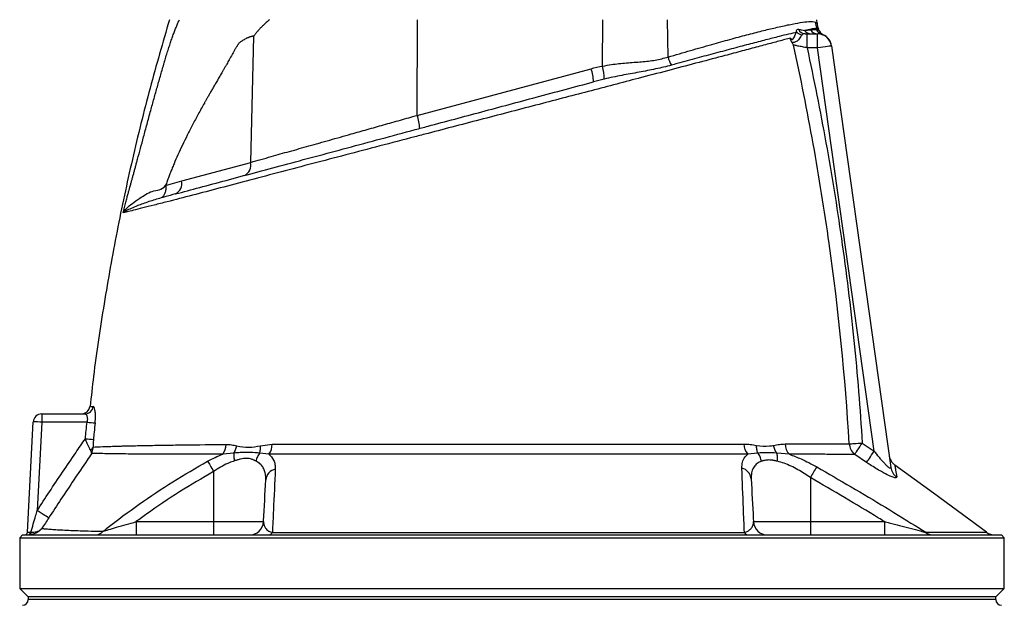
# Model space of a CAD drawing. Header units: millimetres. Extents: x 3953 to 8518, y 1316 to 11026.
# Tile 4 of 5: x 5361 to 7111, y 8681 to 9721. Entities that reach past the tile are written whole.
import ezdxf

# ---------------------------------------------------------------- set-up
doc = ezdxf.new("R2010")
doc.units = ezdxf.units.MM
doc.header["$LTSCALE"] = 5

msp = doc.modelspace()

# ---------------------------------------------------------------- linework, layer by layer
at = {"color": 7, "linetype": 'Continuous', "lineweight": 25}
for p, q in [((6067.2, 9551.3), (6067.7, 9721.1)), ((6396.8, 9638.8), (6397, 9721.1)), ((6513, 9654.8), (6511.8, 9721.1)), ((6774.8, 9717), (6777.9, 9714.7)), ((6777.9, 9714.7), (6777.7, 9721.1)), ((6755.7, 9702), (6766.5, 9703.3)), ((6757, 9696.1), (6760.4, 9696.1)), ((6760.4, 9671.1), (6760.4, 9696.1)), ((6760.4, 9696.1), (6778.9, 9696.1)), ((6776.7, 9703.6), (6777.2, 9703.6)), ((6778.9, 9671.1), (6778.9, 9696.1)), ((6780.3, 9705.1), (6780.1, 9705.8)), ((6786.5, 9695), (6786.1, 9695.1)), ((5771.2, 9467.8), (5776.7, 9692)), ((6788.8, 9694.3), (6788.8, 9694.3)), ((6778.9, 9671.1), (6760.4, 9671.1)), ((6879.6, 8955.1), (6778.9, 9671.1)), ((6803.7, 9674.6), (6908.9, 8925.9)), ((6067.2, 9551.3), (6376.2, 9634.1)), ((5648.6, 9435), (5771.2, 9467.8)), ((5620, 9426.7), (5648.6, 9435)), ((5399.9, 9021.1), (5476.7, 9021.1)), ((5399.9, 9021.1), (5399.9, 9006.4)), ((5374.6, 8810.9), (5384.9, 9006.9)), ((5399.9, 9006.4), (5391.7, 8849.7)), ((5480.3, 9006.4), (5399.9, 9006.4)), ((5788.4, 8964.6), (5809.5, 8967.2)), ((6858.2, 8969.4), (6879.6, 8955.1)), ((5741.4, 8951.6), (5721.5, 8949.5)), ((5803.7, 8949.6), (5787.2, 8951.5)), ((6672.8, 8951.6), (6654.7, 8949.5)), ((6728.7, 8949.4), (6706.3, 8951.5)), ((6865.9, 8934.8), (6844.7, 8949.1)), ((5705.3, 8918.7), (5705.3, 8829.8)), ((6766, 8907.9), (6766, 8829.8)), ((5567.9, 8829.8), (5567.9, 8806.1)), ((5567.9, 8829.8), (5705.3, 8829.8)), ((5705.3, 8829.8), (5794.1, 8829.8)), ((5705.3, 8829.8), (5705.3, 8806.1)), ((6664.7, 8829.8), (6766, 8829.8)), ((6766, 8829.8), (6766, 8806.1)), ((6766, 8829.8), (6897.5, 8829.8)), ((6897.5, 8829.8), (6897.5, 8806.1)), ((5365.7, 8806.1), (5360.7, 8801.1)), ((5365.7, 8806.1), (7105.7, 8806.1)), ((5379.5, 8810.9), (5380.7, 8810.9)), ((7110.7, 8801.1), (7105.7, 8806.1)), ((5360.7, 8801.1), (5360.7, 8711.1)), ((5360.7, 8801.1), (7110.7, 8801.1)), ((7110.7, 8711.1), (7110.7, 8801.1)), ((5360.7, 8711.1), (5375.7, 8696.1)), ((5360.7, 8711.1), (7110.7, 8711.1)), ((7095.7, 8696.1), (7110.7, 8711.1)), ((5375.7, 8696.1), (5375.7, 8691.2)), ((7095.7, 8696.1), (5375.7, 8696.1)), ((7095.7, 8691.2), (7095.7, 8696.1))]:
    msp.add_line(p, q, dxfattribs=at)
at = {"color": 8, "linetype": 'Continuous', "lineweight": 25}
msp.add_line((7095.7, 8691.2), (5375.7, 8691.2), dxfattribs=at)
at = {"color": 7, "linetype": 'Continuous', "lineweight": 25, "flags": 128}
for points in [[(6803.7, 9674.6), (6803.2, 9674.5), (6801.8, 9674.3), (6799.5, 9674), (6796.4, 9673.6), (6792.7, 9673.1), (6788.4, 9672.5), (6783.8, 9671.8), (6778.9, 9671.1)], [(6835.1, 8968), (6836.7, 8968.1), (6838.9, 8968.2), (6841.4, 8968.4), (6844.3, 8968.6), (6847.5, 8968.8), (6850.9, 8969), (6854.5, 8969.2), (6858.2, 8969.4)], [(6844.7, 8949.1), (6845.4, 8950.2), (6846.4, 8951.8), (6847.8, 8953.9), (6849.5, 8956.4), (6851.5, 8959.3), (6853.6, 8962.5), (6855.9, 8965.9), (6858.2, 8969.4)], [(6865.9, 8934.8), (6866.6, 8935.9), (6867.7, 8937.5), (6869.1, 8939.6), (6870.8, 8942.1), (6872.8, 8945), (6874.9, 8948.2), (6877.2, 8951.6), (6879.6, 8955.1)], [(5694.7, 8937), (5695.6, 8935.5), (5696.7, 8933.8), (5697.9, 8931.7), (5699.2, 8929.4), (5700.6, 8927), (5702.2, 8924.3), (5703.7, 8921.5), (5705.3, 8918.7)], [(7078.8, 8811.1), (6984.6, 8880.1), (6916.1, 8930.2)], [(5412.4, 8836.5), (5411.5, 8837), (5410.1, 8837.9), (5408, 8839.2), (5405.4, 8840.8), (5402.4, 8842.7), (5399, 8844.9), (5395.4, 8847.3), (5391.7, 8849.7)], [(5378.1, 8806.2), (5378.6, 8806.3), (5379.1, 8806.6), (5379.6, 8807.1), (5380, 8807.6), (5380.3, 8808.4), (5380.6, 8809.2), (5380.7, 8810), (5380.7, 8810.9)]]:
    msp.add_lwpolyline(points, dxfattribs=at)
at = {"color": 7, "linetype": 'Continuous', "lineweight": 25}
for centre, radius, start, end in [((6799.8, 9717.8), 25, 181.7584, 209.1001), ((6752.9, 9710.3), 16, 225.7855, 263.254), ((6757.2, 9709.9), 13.8, 204.878, 269.0009), ((6767, 9710), 13.9, 215.307, 269.5084), ((6779, 9710.6), 14.5, 210.3855, 269.6718), ((6790.4, 9709.2), 14.8, 202.2679, 253.2011), ((6790.9, 9709.1), 14.8, 201.7553, 252.3937), ((6778.9, 9671.1), 25, 8, 90), ((6766.5, 9698.7), 15, 17.9491, 24.8483), ((6795.1, 9708), 15, 197.8834, 245.1247), ((6778.9, 9671.4), 25, 7.9957, 66.7093), ((6556.4, 9664), 44.3, 192.0366, 212.2821), ((6302.1, 9608.4), 78.5, 1.7778, 19.1224), ((6288.5, 9614.8), 110.9, 0.3754, 12.4611), ((5993.1, 9525.6), 78.5, 1.7781, 19.1221), ((5751.5, 9462.9), 20.2, 294.7679, 14.0718), ((5628.9, 9430.1), 20.2, 294.7666, 14.0725), ((5470.4, 9036.1), 15, 270.747, 353.446), ((5476.6, 9036), 14.8, 270.4256, 354.0864), ((5399.9, 9006.1), 15, 90, 177), ((5384.9, 8791.4), 215.5, 86.0062, 89.992), ((5520, 9364.8), 360.6, 263.6804, 265.9759), ((5514.6, 9334.8), 359.7, 264.0641, 266.3651), ((5481, 8967.7), 11.7, 296.2582, 332.4742), ((5697.6, 8967.8), 30.1, 322.7159, 358.1862), ((5777.3, 8967.9), 32.2, 325.2462, 358.7668), ((6677.8, 8968.4), 29.9, 181.4905, 219.1719), ((6748.5, 8968.7), 27.6, 181.9784, 224.3207), ((6860.6, 8969.1), 25.5, 182.4128, 231.3398), ((6930.7, 8950.5), 25, 188.3845, 234.2491), ((7156.6, 8689.5), 447.5, 147.9378, 150.7832), ((6932.8, 8929.3), 24.2, 188.1412, 236.5843), ((5819.6, 8901.7), 21.8, 102.4336, 174.2353), ((6638.9, 8903.5), 22, 5.3855, 76.0575), ((5769.1, 8831.1), 25, 270, 357), ((6689.7, 8831.1), 25, 183, 270), ((5369.6, 8811.1), 5, 270, 357), ((5375.2, 8810.4), 4.34, 282.6739, 6.911), ((5494.3, 8826), 19.9, 270.8127, 317.9024), ((5801.9, 8815.4), 9.27, 274.7654, 328.9848), ((6656.5, 8815), 8.94, 210.2579, 264.93), ((6983.8, 8826.1), 20, 230.0794, 269.563), ((7093.8, 8831.1), 25, 233.0848, 270), ((5365.7, 8691.2), 10, 271, 0), ((7105.7, 8691.2), 10, 180, 269)]:
    msp.add_arc(centre, radius, start, end, dxfattribs=at)
msp.add_ellipse((5389.7, 8811.1), major_axis=(15, 0.3), ratio=0.005781, start_param=3.141189, end_param=3.973355, dxfattribs=at)
for points, knots in [([(5626.8, 9721.1), (5615.1, 9680.8), (5591.2, 9598.6), (5560.3, 9473.2), (5532.9, 9345.5), (5510.1, 9216.9), (5494.4, 9113.2), (5487.8, 9052.1), (5485.8, 9034.3)], [0, 0, 0, 0, 0.179584, 0.365661, 0.551663, 0.737639, 0.923639, 1, 1, 1, 1]), ([(5546.7, 9387.4), (5547.5, 9390.5), (5549.1, 9396.5), (5551.3, 9404.8), (5553.3, 9412), (5555, 9418.2), (5556.4, 9423.2), (5557.5, 9427.2), (5558.4, 9430.4), (5559.2, 9433.3), (5560, 9436.1), (5560.8, 9439.1), (5561.6, 9442), (5562.4, 9445), (5563.3, 9448), (5564.1, 9451.1), (5564.9, 9454.2), (5565.8, 9457.3), (5566.7, 9460.5), (5567.5, 9463.7), (5568.4, 9466.9), (5569.3, 9470.2), (5571.6, 9478.6), (5575.5, 9492.9), (5581.1, 9513.6), (5587.1, 9536.1), (5592.3, 9555.2), (5596.5, 9570.4), (5599.4, 9581), (5602.4, 9591.6), (5605.4, 9602.2), (5608.4, 9612.8), (5611.4, 9623.4), (5614.4, 9634), (5617, 9642.8), (5619, 9649.7), (5620.5, 9654.8), (5622, 9659.7), (5623.5, 9664.6), (5625, 9669.2), (5626.5, 9673.8), (5628, 9678.2), (5629.4, 9682.5), (5630.8, 9686.7), (5632.3, 9690.7), (5633.7, 9694.6), (5635.1, 9698.4), (5636.4, 9702), (5637.8, 9705.5), (5639.2, 9708.9), (5640.5, 9712.1), (5641.9, 9715.3), (5643.2, 9718.3), (5644.1, 9720.2), (5644.5, 9721.1)], [0, 0, 0, 0, 0.028981, 0.05462, 0.076899, 0.095804, 0.111324, 0.123447, 0.132169, 0.140832, 0.149578, 0.158407, 0.16732, 0.176318, 0.1854, 0.194567, 0.20382, 0.213157, 0.222581, 0.232091, 0.241687, 0.25137, 0.26114, 0.31708, 0.377982, 0.443881, 0.514805, 0.545901, 0.57699, 0.608072, 0.639147, 0.670215, 0.701275, 0.732327, 0.763372, 0.778693, 0.793665, 0.808292, 0.822579, 0.836529, 0.850148, 0.863441, 0.876413, 0.88907, 0.901419, 0.913467, 0.92522, 0.936688, 0.947878, 0.958799, 0.969461, 0.979875, 0.990051, 1, 1, 1, 1]), ([(5804.4, 9721.1), (5803.1, 9719.9), (5800.7, 9717.8), (5797.4, 9714.7), (5794.7, 9712.2), (5792.6, 9710.2), (5791, 9708.6), (5789.4, 9707.1), (5787.7, 9705.4), (5785.8, 9703.2), (5783.8, 9701.1), (5782, 9698.8), (5780.2, 9696.6), (5778.4, 9694.3), (5777.2, 9692.8), (5776.7, 9692)], [0, 0, 0, 0, 0.130608, 0.242339, 0.335183, 0.409136, 0.464192, 0.500351, 0.573381, 0.645815, 0.717679, 0.789002, 0.85981, 0.930133, 1, 1, 1, 1]), ([(6513, 9654.8), (6526.5, 9658.7), (6553.5, 9666.6), (6590, 9677), (6623.3, 9686.3), (6653.1, 9694.3), (6680.2, 9701.3), (6705.8, 9707.5), (6729, 9712.6), (6748.9, 9716.3), (6762, 9717.8), (6770.4, 9718), (6773.3, 9717.4), (6774.8, 9717)], [0, 0, 0, 0, 0.096781, 0.193559, 0.282581, 0.371898, 0.461201, 0.550206, 0.655292, 0.760637, 0.865711, 0.932856, 1, 1, 1, 1]), ([(6777.9, 9714.7), (6778, 9713.1), (6778.3, 9709.8), (6779.4, 9706.6), (6780.2, 9705.1), (6780.2, 9705)], [0, 0, 0, 0, 0.481131, 0.982618, 1, 1, 1, 1]), ([(6741.8, 9698.8), (6737.1, 9697.7), (6727.6, 9695.5), (6709.3, 9691), (6687, 9685.3), (6659.9, 9678.3), (6630.1, 9670.4), (6598.2, 9661.9), (6564.6, 9652.8), (6537.9, 9645.6), (6522.4, 9641.3), (6518.9, 9640.4)], [0, 0, 0, 0, 0.103386, 0.206774, 0.335044, 0.463762, 0.592497, 0.720792, 0.842582, 0.964376, 1, 1, 1, 1]), ([(6730.6, 9688.5), (6730.8, 9688.2), (6731.5, 9687.4), (6732.3, 9686.5), (6733.2, 9686), (6733.9, 9686), (6734.7, 9686.4), (6736.1, 9687.8), (6738.3, 9692), (6739.7, 9696.4), (6741.2, 9698.2), (6741.8, 9698.8)], [0, 0, 0, 0, 0.03809, 0.108703, 0.15379, 0.198554, 0.243227, 0.305067, 0.478913, 0.813271, 1, 1, 1, 1]), ([(6741.8, 9698.8), (6741.6, 9700), (6741.3, 9702), (6742.5, 9704.1), (6743.9, 9704.1), (6744.7, 9704.1)], [0, 0, 0, 0, 0.357727, 0.624469, 1, 1, 1, 1]), ([(6744.7, 9704.1), (6746.6, 9703.7), (6750.4, 9702.9), (6753.9, 9702.3), (6755.7, 9702)], [0, 0, 0, 0, 0.50799, 1, 1, 1, 1]), ([(6757, 9696.1), (6756.1, 9696.1), (6753.9, 9696), (6752.1, 9695), (6751.1, 9694.4)], [0, 0, 0, 0, 0.402633, 1, 1, 1, 1]), ([(6777.9, 9705.6), (6776.7, 9705.6), (6774.1, 9705.5), (6767.1, 9704.3), (6759.9, 9702.8), (6755.7, 9702)], [0, 0, 0, 0, 0.298804, 0.598847, 1, 1, 1, 1]), ([(6766.5, 9703.3), (6768.7, 9703.5), (6770.6, 9703.6), (6774, 9703.7), (6775.5, 9703.7), (6776.7, 9703.6)], [0, 0, 0, 0, 0.5, 0.5, 1, 1, 1, 1]), ([(6730.6, 9688.5), (6727.4, 9687.6), (6717.6, 9685), (6698.9, 9680), (6673.5, 9673.2), (6645.2, 9665.7), (6610.6, 9656.5), (6568.7, 9645.4), (6518.9, 9632.3), (6469.7, 9619.4), (6422, 9606.9), (6376.9, 9595.1), (6330.7, 9583.1), (6283.1, 9570.6), (6234.3, 9557.9), (6184.6, 9544.9), (6135.1, 9532), (6094.7, 9521.5), (6049.7, 9509.7), (6000.4, 9496.8), (5939.8, 9480.9), (5881.4, 9465.6), (5824.5, 9450.7), (5769.3, 9436.1), (5716.4, 9422.1), (5667.3, 9409.2), (5628.3, 9399.1), (5599.1, 9391.8), (5578.9, 9386.7), (5562.9, 9382.7), (5551.1, 9379.8), (5546.5, 9378.6), (5544.3, 9378.1)], [0, 0, 0, 0, 0.014648, 0.043724, 0.072901, 0.102082, 0.131163, 0.170493, 0.20994, 0.249281, 0.280402, 0.311624, 0.342847, 0.37397, 0.406556, 0.43926, 0.471969, 0.504561, 0.520261, 0.563398, 0.606687, 0.650031, 0.693244, 0.738427, 0.78375, 0.829043, 0.874185, 0.900434, 0.926735, 0.952955, 0.976479, 1, 1, 1, 1]), ([(5776.7, 9692), (5776.3, 9692), (5775.5, 9691.9), (5774.2, 9691.6), (5773, 9691.3), (5771.7, 9691), (5770.5, 9690.7), (5769.2, 9690.2), (5767.9, 9689.8), (5766.6, 9689.2), (5765.3, 9688.7), (5764, 9688.1), (5762, 9687.1), (5759.5, 9685.7), (5756.7, 9684.1), (5754.2, 9682.4), (5752.1, 9680.9), (5750.5, 9679.3), (5749.3, 9678), (5748.4, 9676.8), (5747.7, 9675.6), (5746.9, 9674.3), (5746, 9672.8), (5744.9, 9671.1), (5743.8, 9669.1), (5742.6, 9667), (5741.2, 9664.6), (5739.8, 9662), (5737, 9657), (5733.4, 9650.4), (5729.3, 9643.3), (5726.2, 9637.9), (5723.6, 9633.4), (5721.1, 9629.2), (5718.7, 9625), (5716.4, 9621), (5714.2, 9617.1), (5712, 9613.4), (5709.9, 9609.8), (5707.9, 9606.3), (5706, 9603), (5704.1, 9599.7), (5702.4, 9596.7), (5700.7, 9593.7), (5699, 9590.9), (5697.5, 9588.2), (5696, 9585.7), (5694.7, 9583.2), (5693.4, 9581), (5692.1, 9578.8), (5691, 9576.8), (5689.9, 9574.9), (5685.6, 9567.1), (5678.1, 9553.7), (5668, 9534.6), (5658.6, 9516.3), (5650, 9498.7), (5642.1, 9481.7), (5636.1, 9468), (5631.7, 9457.4), (5628.5, 9449.6), (5625.6, 9442), (5622.7, 9434.3), (5620.9, 9429.2), (5620, 9426.7)], [0, 0, 0, 0, 0.004953, 0.009964, 0.015038, 0.020178, 0.025387, 0.030669, 0.036026, 0.041461, 0.046978, 0.052578, 0.058265, 0.072186, 0.084567, 0.095429, 0.104801, 0.112729, 0.119293, 0.122887, 0.127182, 0.132181, 0.137886, 0.144299, 0.151421, 0.159252, 0.167792, 0.177042, 0.187003, 0.22152, 0.248268, 0.26489, 0.281022, 0.296665, 0.311817, 0.32648, 0.340653, 0.354336, 0.367529, 0.380233, 0.392447, 0.404171, 0.415405, 0.42615, 0.436405, 0.44617, 0.455445, 0.464231, 0.472527, 0.480333, 0.487649, 0.494476, 0.500813, 0.571801, 0.63934, 0.703455, 0.764173, 0.821528, 0.87556, 0.901234, 0.926509, 0.951391, 0.975886, 1, 1, 1, 1]), ([(6733.2, 9680.6), (6732.8, 9681.2), (6732.1, 9682.5), (6731.2, 9685.3), (6730.8, 9687.3), (6730.6, 9688.4), (6730.6, 9688.5)], [0, 0, 0, 0, 0.300865, 0.600381, 0.99187, 1, 1, 1, 1]), ([(6751.1, 9694.4), (6750.5, 9693.7), (6748.7, 9691.6), (6746, 9685.5), (6740.3, 9681.8), (6737, 9680.6), (6735, 9680.3), (6733.9, 9680.4), (6733.3, 9680.5), (6733.2, 9680.6)], [0, 0, 0, 0, 0.138312, 0.435774, 0.669971, 0.781138, 0.871494, 0.967597, 1, 1, 1, 1]), ([(6736.1, 9675.9), (6736.1, 9676), (6735.2, 9677.6), (6734.2, 9679.1), (6733.2, 9680.6)], [0, 0, 0, 0, 0.010403, 1, 1, 1, 1]), ([(6835.1, 8968), (6828, 9087.1), (6816, 9205.7), (6791, 9382.9), (6781.6, 9441.8), (6760.5, 9559.2), (6748.8, 9617.7), (6736.1, 9675.9)], [0, 0, 0, 0, 0.5, 0.5, 0.75, 0.75, 1, 1, 1, 1]), ([(6760.4, 9671.1), (6759, 9671.4), (6754.6, 9672.3), (6747.5, 9673.7), (6741.3, 9674.9), (6737.8, 9675.6), (6736.6, 9675.9), (6736.1, 9675.9)], [0, 0, 0, 0, 0.141223, 0.443584, 0.741255, 0.906998, 1, 1, 1, 1]), ([(6760.4, 9671.1), (6771.9, 9615), (6795, 9502.7), (6817.8, 9359.4), (6833.4, 9242.2), (6843.6, 9151.5), (6852.1, 9060.6), (6856.2, 8999.8), (6858.2, 8969.4)], [0, 0, 0, 0, 0.242376, 0.485049, 0.613683, 0.742317, 0.871159, 1, 1, 1, 1]), ([(6396.8, 9638.8), (6402, 9639.7), (6416, 9642.3), (6439.4, 9644.5), (6465.6, 9646.4), (6490.7, 9648.8), (6505.5, 9652.8), (6513, 9654.8)], [0, 0, 0, 0, 0.128444, 0.347938, 0.572307, 0.783289, 1, 1, 1, 1]), ([(6518.9, 9640.4), (6509.9, 9637.9), (6500.6, 9635.7), (6486.2, 9632.6), (6481.3, 9631.6), (6471.5, 9629.7), (6466.5, 9628.8), (6451.4, 9626), (6441.2, 9624.2), (6420.4, 9620.2), (6409.9, 9618), (6399.4, 9615.6)], [0, 0, 0, 0, 0.25, 0.25, 0.375, 0.375, 0.5, 0.5, 0.75, 0.75, 1, 1, 1, 1]), ([(5637.4, 9411.7), (5651.6, 9415.5), (5680, 9423.1), (5727.1, 9435.7), (5777.2, 9449.2), (5830.1, 9463.3), (5885.3, 9478.1), (5942.6, 9493.5), (6002.1, 9509.4), (6050.5, 9522.4), (6094.4, 9534.2), (6133.8, 9544.7), (6182, 9557.6), (6230.5, 9570.6), (6280, 9583.9), (6330.3, 9597.4), (6363.8, 9606.3), (6380.5, 9610.8)], [0, 0, 0, 0, 0.077415, 0.155044, 0.232675, 0.310093, 0.38692, 0.463981, 0.54094, 0.617629, 0.645375, 0.702897, 0.760622, 0.818339, 0.87585, 0.937925, 1, 1, 1, 1]), ([(5771.2, 9467.8), (5783.2, 9471.2), (5805.1, 9477.4), (5840.1, 9487.3), (5874.8, 9497), (5911.4, 9507.4), (5946.2, 9517.2), (5978.4, 9526.2), (6007.5, 9534.5), (6037.2, 9542.8), (6057.2, 9548.5), (6067.2, 9551.3)], [0, 0, 0, 0, 0.146303, 0.266974, 0.387647, 0.511793, 0.635941, 0.726275, 0.81661, 0.908305, 1, 1, 1, 1]), ([(5544.3, 9378.1), (5544.3, 9378.1), (5544.3, 9378.1), (5544.3, 9378.1), (5544.3, 9378.1), (5544.3, 9378.1), (5544.4, 9378.2), (5544.5, 9378.3), (5544.6, 9378.6), (5546.3, 9381.1), (5550.9, 9386.5), (5560.4, 9395.1), (5575.4, 9404.6), (5593.9, 9418.6), (5613.6, 9418.2), (5620, 9426.7), (5620, 9426.7)], [0, 0, 0, 0, 0.000019, 0.000053, 0.000106, 0.000175, 0.001291, 0.003496, 0.007902, 0.016713, 0.158, 0.340591, 0.523205, 0.773901, 0.999997, 1, 1, 1, 1]), ([(5620, 9426.7), (5620.3, 9424.3), (5620.4, 9421.9), (5620, 9417.4), (5619.5, 9415.2), (5618.1, 9411.3), (5617.2, 9409.6), (5614.9, 9406.7), (5613.6, 9405.5), (5612.1, 9404.7)], [0, 0, 0, 0, 0.25, 0.25, 0.5, 0.5, 0.75, 0.75, 1, 1, 1, 1]), ([(5612.1, 9404.7), (5604.7, 9402.5), (5589, 9397.7), (5571.5, 9391.5), (5558.4, 9386), (5550, 9381.9), (5546.1, 9379.4), (5544.6, 9378.3), (5544.4, 9378.2), (5544.4, 9378.1), (5544.3, 9378.1), (5544.3, 9378.1), (5544.3, 9378.1), (5544.3, 9378.1), (5544.3, 9378.1), (5544.3, 9378.1)], [0, 0, 0, 0, 0.228696, 0.481128, 0.661999, 0.844462, 0.983697, 0.992359, 0.996685, 0.998843, 0.999494, 0.999901, 0.999957, 0.999992, 1, 1, 1, 1]), ([(5637.4, 9411.7), (5631, 9410), (5622.4, 9407.7), (5614.2, 9405.3), (5612.1, 9404.7)], [0, 0, 0, 0, 0.746433, 1, 1, 1, 1]), ([(5494.7, 9005.1), (5494.9, 9007.1), (5495.3, 9012.3), (5495.4, 9020.5), (5494.6, 9028.2), (5493.2, 9033.4), (5491.9, 9034.1), (5491.3, 9034.4)], [0, 0, 0, 0, 0.130054, 0.345189, 0.563788, 0.782802, 1, 1, 1, 1]), ([(5476.7, 9021.1), (5477.1, 9021.1), (5477.4, 9021), (5478.1, 9020.7), (5478.4, 9020.4), (5479, 9019.7), (5479.3, 9019.3), (5479.8, 9018.3), (5480.1, 9017.7), (5480.4, 9016.3), (5480.6, 9015.6), (5480.8, 9014), (5480.9, 9013.1), (5480.9, 9010.4), (5480.7, 9008.4), (5480.3, 9006.4)], [0, 0, 0, 0, 0.125, 0.125, 0.25, 0.25, 0.375, 0.375, 0.5, 0.5, 0.625, 0.625, 0.75, 0.75, 1, 1, 1, 1]), ([(5494.7, 9005.1), (5494.1, 8999.6), (5493.1, 8989.8), (5492.2, 8980.1), (5491.8, 8975.8)], [0, 0, 0, 0, 0.5649958, 1, 1, 1, 1]), ([(5391.7, 8849.7), (5398.9, 8860.7), (5421.5, 8895), (5450.1, 8937.5), (5471.6, 8968.7), (5477.4, 8977)], [0, 0, 0, 0, 0.257765, 0.803139, 1, 1, 1, 1]), ([(5486.2, 8957.3), (5485.4, 8958.4), (5484.7, 8959.8), (5483.6, 8962.1), (5483.2, 8962.9), (5482.4, 8964.5), (5482, 8965.3), (5480.9, 8967.8), (5480.2, 8969.6), (5478.7, 8973.3), (5478, 8975.1), (5477.4, 8977)], [0, 0, 0, 0, 0.25, 0.25, 0.375, 0.375, 0.5, 0.5, 0.75, 0.75, 1, 1, 1, 1]), ([(5488.6, 8950.9), (5488.6, 8950.9), (5489, 8951.7), (5490.6, 8955.1), (5491, 8959.2), (5491.4, 8962.3)], [0, 0, 0, 0, 0.005612, 0.223699, 1, 1, 1, 1]), ([(5491.8, 8975.8), (5491.5, 8973.5), (5491.4, 8971.1), (5491.2, 8967.7), (5491.2, 8966.6), (5491.2, 8964.4), (5491.3, 8963.3), (5491.4, 8962.3)], [0, 0, 0, 0, 0.5, 0.5, 0.75, 0.75, 1, 1, 1, 1]), ([(5491.4, 8962.3), (5496, 8962.5), (5501.8, 8962.7), (5510.3, 8963), (5512, 8963.1), (5515.6, 8963.2), (5517.5, 8963.2), (5523.3, 8963.4), (5527.4, 8963.6), (5533.8, 8963.8), (5536, 8963.9), (5539.3, 8964), (5540.5, 8964), (5542.8, 8964.1), (5543.9, 8964.1), (5549.7, 8964.3), (5554.4, 8964.4), (5568.8, 8964.7), (5578.7, 8964.9), (5599.2, 8965.3), (5609.8, 8965.5), (5626.2, 8965.8), (5631.7, 8965.8), (5643, 8966), (5648.7, 8966.1), (5677.7, 8966.4), (5702.1, 8966.6), (5727.7, 8966.8)], [0, 0, 0, 0, 0.125, 0.125, 0.15625, 0.15625, 0.1875, 0.1875, 0.25, 0.25, 0.28125, 0.28125, 0.296875, 0.296875, 0.3125, 0.3125, 0.375, 0.375, 0.5, 0.5, 0.625, 0.625, 0.6875, 0.6875, 0.75, 0.75, 1, 1, 1, 1]), ([(5727.7, 8966.8), (5730.8, 8966.8), (5734, 8966.6), (5740.2, 8965.8), (5743.4, 8965.1), (5746.5, 8964.4)], [0, 0, 0, 0, 0.5, 0.5, 1, 1, 1, 1]), ([(5741.4, 8951.6), (5742.6, 8953.4), (5743.6, 8955.4), (5745.3, 8959.8), (5746, 8962.1), (5746.5, 8964.4)], [0, 0, 0, 0, 0.5, 0.5, 1, 1, 1, 1]), ([(5746.5, 8964.4), (5753.6, 8963.1), (5760.7, 8961.8), (5774.7, 8962.1), (5781.6, 8963.3), (5788.4, 8964.6)], [0, 0, 0, 0, 0.520426, 0.521624, 1, 1, 1, 1]), ([(5787.2, 8951.5), (5787.8, 8953.4), (5788.2, 8955.5), (5788.6, 8959.9), (5788.6, 8962.2), (5788.4, 8964.6)], [0, 0, 0, 0, 0.5, 0.5, 1, 1, 1, 1]), ([(5809.5, 8967.2), (5840.7, 8967.4), (5872.8, 8967.4), (5922.5, 8967.5), (5939.3, 8967.5), (5964.8, 8967.5), (5973.4, 8967.5), (5990.6, 8967.4), (5999.4, 8967.5), (6017, 8967.4), (6025.9, 8967.4), (6039.3, 8967.4), (6043.9, 8967.4), (6052.9, 8967.4), (6057.5, 8967.4), (6080.4, 8967.4), (6098.8, 8967.4), (6135.8, 8967.4), (6154.3, 8967.4), (6191.7, 8967.4), (6210.5, 8967.4), (6238.7, 8967.4), (6248.2, 8967.4), (6267.2, 8967.4), (6276.7, 8967.4), (6305, 8967.4), (6323.8, 8967.4), (6360.8, 8967.4), (6379.2, 8967.4), (6415.5, 8967.4), (6433.5, 8967.4), (6460.3, 8967.5), (6469.1, 8967.5), (6482.3, 8967.5), (6486.7, 8967.5), (6495.4, 8967.5), (6499.8, 8967.5), (6521.3, 8967.5), (6538.1, 8967.5), (6587.3, 8967.5), (6618.5, 8967.6), (6648, 8967.6)], [0, 0, 0, 0, 0.125, 0.125, 0.1875, 0.1875, 0.21875, 0.21875, 0.25, 0.25, 0.28125, 0.28125, 0.296875, 0.296875, 0.3125, 0.3125, 0.375, 0.375, 0.4375, 0.4375, 0.5, 0.5, 0.53125, 0.53125, 0.5625, 0.5625, 0.625, 0.625, 0.6875, 0.6875, 0.75, 0.75, 0.78125, 0.78125, 0.796875, 0.796875, 0.8125, 0.8125, 0.875, 0.875, 1, 1, 1, 1]), ([(6648, 8967.6), (6651.7, 8967.5), (6659.3, 8967.1), (6666.6, 8965.8), (6670.3, 8965.2)], [0, 0, 0, 0, 0.4984629, 1, 1, 1, 1]), ([(6672.8, 8951.6), (6671.9, 8953.5), (6671.2, 8955.6), (6670.4, 8960.2), (6670.2, 8962.7), (6670.3, 8965.2)], [0, 0, 0, 0, 0.5, 0.5, 1, 1, 1, 1]), ([(6670.3, 8965.2), (6678.1, 8964.3), (6688.6, 8963.1), (6698.4, 8964.8), (6701, 8965.2)], [0, 0, 0, 0, 0.735379, 1, 1, 1, 1]), ([(6701, 8965.2), (6704.3, 8965.9), (6711, 8967.2), (6717.6, 8967.6), (6720.9, 8967.7)], [0, 0, 0, 0, 0.499135, 1, 1, 1, 1]), ([(6706.3, 8951.5), (6704.9, 8953.4), (6703.8, 8955.6), (6702, 8960.2), (6701.3, 8962.7), (6701, 8965.2)], [0, 0, 0, 0, 0.5, 0.5, 1, 1, 1, 1]), ([(6720.9, 8967.7), (6730.5, 8967.8), (6749.8, 8967.8), (6775.8, 8967.9), (6799.5, 8967.9), (6819.1, 8968), (6830.3, 8968), (6835, 8968), (6835.1, 8968)], [0, 0, 0, 0, 0.204916, 0.409828, 0.618853, 0.827876, 0.994594, 1, 1, 1, 1]), ([(5488.6, 8950.9), (5485.8, 8946.8), (5467.5, 8919.8), (5442, 8881.7), (5419.6, 8847.5), (5412.4, 8836.5)], [0, 0, 0, 0, 0.1068207, 0.7131653, 1, 1, 1, 1]), ([(5488.6, 8950.9), (5488.6, 8950.9), (5488.6, 8951.3), (5488.4, 8953), (5487.1, 8955.4), (5486.2, 8957.3)], [0, 0, 0, 0, 0.0055954, 0.2236272, 1, 1, 1, 1]), ([(5721.5, 8949.5), (5707, 8949.5), (5677.9, 8949.5), (5638.3, 8949.6), (5602, 8949.6), (5572.7, 8949.7), (5548.3, 8949.9), (5528.7, 8950.2), (5512, 8950.4), (5498.5, 8950.7), (5491.9, 8950.8), (5488.6, 8950.9)], [0, 0, 0, 0, 0.145591, 0.291724, 0.426776, 0.561827, 0.653389, 0.74497, 0.836382, 0.917926, 1, 1, 1, 1]), ([(5694.7, 8937), (5699.1, 8939.3), (5707.9, 8943.9), (5717, 8947.7), (5721.5, 8949.5)], [0, 0, 0, 0, 0.496269, 1, 1, 1, 1]), ([(5741.4, 8951.6), (5741.2, 8949.6), (5741.1, 8947.4), (5741.4, 8942.6), (5741.7, 8940.1), (5742.2, 8937.6)], [0, 0, 0, 0, 0.5, 0.5, 1, 1, 1, 1]), ([(5787.2, 8951.5), (5781.8, 8952), (5771, 8952.8), (5755.4, 8952.5), (5745.2, 8951.8), (5741.4, 8951.6)], [0, 0, 0, 0, 0.3824628, 0.7695214, 1, 1, 1, 1]), ([(5787.2, 8951.5), (5785.6, 8949.5), (5784.2, 8947.3), (5781.9, 8942.4), (5781.1, 8939.8), (5780.7, 8937.2)], [0, 0, 0, 0, 0.5, 0.5, 1, 1, 1, 1]), ([(6654.7, 8949.5), (6637.3, 8949.5), (6602.5, 8949.6), (6545.7, 8949.6), (6489.4, 8949.7), (6434.3, 8949.7), (6381.2, 8949.7), (6327.1, 8949.7), (6272.5, 8949.7), (6217.5, 8949.7), (6162.7, 8949.7), (6108.3, 8949.7), (6054.5, 8949.7), (6001.6, 8949.7), (5949.6, 8949.7), (5899.2, 8949.6), (5850.4, 8949.6), (5819.3, 8949.6), (5803.7, 8949.6)], [0, 0, 0, 0, 0.071629, 0.143435, 0.215065, 0.274774, 0.334691, 0.394602, 0.454303, 0.513994, 0.573901, 0.633816, 0.693518, 0.754624, 0.815919, 0.87735, 0.93878, 1, 1, 1, 1]), ([(5803.7, 8949.6), (5806.8, 8946.3), (5811.9, 8940.9), (5814.8, 8931.5), (5814.9, 8925.8), (5814.9, 8922.9)], [0, 0, 0, 0, 0.444753, 0.720249, 1, 1, 1, 1]), ([(6644.2, 8924.8), (6644.4, 8928.4), (6644.7, 8935.7), (6648.7, 8943.9), (6653, 8948), (6654.7, 8949.5)], [0, 0, 0, 0, 0.374032, 0.757557, 1, 1, 1, 1]), ([(6706.3, 8951.5), (6700.4, 8951.8), (6688.6, 8952.2), (6678.1, 8951.8), (6672.8, 8951.6)], [0, 0, 0, 0, 0.497974, 1, 1, 1, 1]), ([(6679, 8936.9), (6678.6, 8939.6), (6677.9, 8942.2), (6675.8, 8947.2), (6674.4, 8949.5), (6672.8, 8951.6)], [0, 0, 0, 0, 0.5, 0.5, 1, 1, 1, 1]), ([(6707.4, 8937), (6707.7, 8939.6), (6707.8, 8942.2), (6707.4, 8947.2), (6706.9, 8949.5), (6706.3, 8951.5)], [0, 0, 0, 0, 0.5, 0.5, 1, 1, 1, 1]), ([(6728.7, 8949.4), (6735.6, 8946.8), (6747.2, 8942.4), (6763.5, 8934.6), (6772.7, 8929.6), (6777.3, 8927)], [0, 0, 0, 0, 0.424324, 0.710403, 1, 1, 1, 1]), ([(6844.7, 8949.1), (6844.5, 8949.1), (6837.6, 8949.2), (6822.4, 8949.2), (6795.5, 8949.3), (6764.6, 8949.3), (6740.7, 8949.4), (6728.7, 8949.4)], [0, 0, 0, 0, 0.005408, 0.250414, 0.495428, 0.74771, 1, 1, 1, 1]), ([(6908.9, 8925.9), (6909, 8925.4), (6909, 8925.1), (6908.7, 8924.6), (6908.5, 8924.5), (6907.8, 8924.5), (6907.4, 8924.6), (6906.4, 8925.2), (6905.9, 8925.5), (6904.1, 8926.9), (6902.7, 8928.2), (6899.9, 8930.9), (6898.4, 8932.4), (6895.5, 8935.6), (6894, 8937.3), (6891.1, 8940.7), (6889.6, 8942.4), (6885.2, 8947.7), (6882.4, 8951.4), (6879.6, 8955.1)], [0, 0, 0, 0, 0.0625, 0.0625, 0.125, 0.125, 0.1875, 0.1875, 0.25, 0.25, 0.375, 0.375, 0.5, 0.5, 0.625, 0.625, 0.75, 0.75, 1, 1, 1, 1]), ([(5509, 8812.7), (5511.3, 8814.5), (5532.2, 8831.1), (5572.9, 8861.3), (5632.5, 8901.3), (5674, 8925.1), (5694.7, 8937)], [0, 0, 0, 0, 0.038314, 0.358676, 0.679293, 1, 1, 1, 1]), ([(5742.2, 8937.6), (5739, 8936.5), (5735.1, 8935.2), (5726.9, 8931.6), (5717.5, 8926.8), (5709.4, 8921.4), (5705.3, 8918.7)], [0, 0, 0, 0, 0.249634, 0.310715, 0.650584, 1, 1, 1, 1]), ([(5780.7, 8937.2), (5780.2, 8937.4), (5779.5, 8937.8), (5778.4, 8938.3), (5777.6, 8938.7), (5776.4, 8939.2), (5774.9, 8939.8), (5772.2, 8940.8), (5768.5, 8941.7), (5763.7, 8942.3), (5758.6, 8941.9), (5754.2, 8941), (5750.6, 8940.1), (5748, 8939.3), (5745.2, 8938.5), (5743.3, 8937.9), (5742.2, 8937.6)], [0, 0, 0, 0, 0.0446583, 0.0803224, 0.1069855, 0.1246425, 0.1912274, 0.2487301, 0.3729097, 0.4983098, 0.6230625, 0.7485674, 0.8072724, 0.874189, 0.9255895, 1, 1, 1, 1]), ([(5798, 8903.9), (5798, 8906.7), (5798, 8912.3), (5796.2, 8920.1), (5792.9, 8927), (5788, 8933), (5783.1, 8935.8), (5780.7, 8937.2)], [0, 0, 0, 0, 0.202353, 0.407379, 0.601632, 0.799768, 1, 1, 1, 1]), ([(6679, 8936.9), (6678.2, 8936.6), (6674.7, 8935.3), (6669.4, 8931.8), (6664.2, 8925.2), (6660.9, 8916.4), (6660.8, 8909.2), (6660.8, 8905.5)], [0, 0, 0, 0, 0.0539088, 0.2615828, 0.4760432, 0.7345265, 1, 1, 1, 1]), ([(6707.4, 8937), (6706.8, 8937.1), (6705.6, 8937.4), (6703.9, 8937.8), (6702.3, 8938.1), (6700.8, 8938.4), (6698.5, 8938.8), (6695.5, 8939.1), (6691.8, 8939.3), (6688.3, 8939.1), (6685.4, 8938.7), (6683, 8938.2), (6681, 8937.6), (6679.7, 8937.1), (6679, 8936.9)], [0, 0, 0, 0, 0.056515, 0.109735, 0.159667, 0.206317, 0.249696, 0.377352, 0.499103, 0.621321, 0.749708, 0.823789, 0.907209, 1, 1, 1, 1]), ([(6766, 8907.9), (6758.6, 8912.8), (6747.4, 8920.3), (6731.5, 8928.5), (6719.2, 8933.7), (6711.3, 8935.9), (6707.4, 8937)], [0, 0, 0, 0, 0.385705, 0.59021, 0.799125, 1, 1, 1, 1]), ([(6777.3, 8927), (6818.2, 8903.4), (6879.5, 8867.9), (6943.5, 8828.1), (6967.2, 8813.2), (6971, 8810.8)], [0, 0, 0, 0, 0.6274371, 0.9405967, 1, 1, 1, 1]), ([(6919.5, 8909.2), (6919.3, 8908.5), (6918.9, 8907.1), (6913.7, 8908.1), (6904.9, 8911.7), (6893.9, 8917.5), (6882.3, 8924.2), (6873.5, 8929.8), (6868, 8933.4), (6865.9, 8934.8)], [0, 0, 0, 0, 0.14421, 0.288318, 0.43258, 0.637768, 0.775108, 0.912623, 1, 1, 1, 1]), ([(5705.3, 8918.7), (5685, 8906.9), (5644.3, 8883.3), (5599.1, 8852.7), (5574, 8834.3), (5567.9, 8829.8)], [0, 0, 0, 0, 0.430328, 0.860646, 1, 1, 1, 1]), ([(5814.9, 8922.9), (5813.8, 8898.7), (5812.1, 8861.4), (5810.4, 8823.8), (5809.8, 8810.6)], [0, 0, 0, 0, 0.649038, 1, 1, 1, 1]), ([(6648.7, 8810.5), (6648.1, 8825), (6646.5, 8863.8), (6645.1, 8901.2), (6644.2, 8924.8)], [0, 0, 0, 0, 0.371337, 1, 1, 1, 1]), ([(6897.5, 8829.8), (6894, 8831.9), (6850.7, 8858.7), (6806.6, 8884.3), (6766, 8907.9)], [0, 0, 0, 0, 0.07858, 1, 1, 1, 1]), ([(5794.1, 8829.8), (5794.1, 8830.2), (5795.4, 8854.9), (5796.7, 8879.6), (5798, 8903.9)], [0, 0, 0, 0, 0.015264, 1, 1, 1, 1]), ([(6660.8, 8905.5), (6662, 8882), (6663.3, 8857), (6664.7, 8831.3), (6664.7, 8829.8)], [0, 0, 0, 0, 0.941318, 1, 1, 1, 1]), ([(5380.7, 8810.9), (5383.5, 8820.7), (5387.2, 8833.6), (5390.8, 8846.5), (5391.7, 8849.7)], [0, 0, 0, 0, 0.756555, 1, 1, 1, 1]), ([(5412.4, 8836.5), (5410.3, 8833.4), (5406.2, 8827), (5401.9, 8820.7), (5399.8, 8817.5)], [0, 0, 0, 0, 0.486633, 1, 1, 1, 1]), ([(5509, 8812.7), (5510.5, 8813.1), (5513.5, 8814), (5521.5, 8816.3), (5533.7, 8819.9), (5550.2, 8824.7), (5562, 8828.1), (5567.9, 8829.8)], [0, 0, 0, 0, 0.0940285, 0.1920731, 0.4296792, 0.712757, 1, 1, 1, 1]), ([(5794.1, 8829.8), (5794.1, 8829.2), (5794, 8827), (5794.8, 8823), (5797.4, 8817.9), (5801.4, 8814.2), (5806.1, 8811.7), (5808.6, 8811), (5809.8, 8810.6)], [0, 0, 0, 0, 0.088483, 0.340329, 0.593984, 0.852144, 0.925118, 1, 1, 1, 1]), ([(6648.7, 8810.5), (6649.8, 8810.8), (6653.8, 8812), (6658.2, 8814.8), (6662.2, 8819.1), (6664.6, 8824.3), (6664.7, 8828), (6664.7, 8829.8)], [0, 0, 0, 0, 0.062025, 0.225246, 0.450639, 0.724089, 1, 1, 1, 1]), ([(6897.5, 8829.8), (6900.4, 8829.1), (6909.4, 8826.7), (6924.7, 8822.7), (6943.4, 8817.9), (6957.5, 8814.2), (6966.6, 8811.9), (6969.5, 8811.1), (6971, 8810.8)], [0, 0, 0, 0, 0.113939, 0.35671, 0.601255, 0.85309, 0.925545, 1, 1, 1, 1]), ([(5399.8, 8817.5), (5399.8, 8817.5), (5399.7, 8817.4), (5399.5, 8817.1), (5398.7, 8816.2), (5395.7, 8813), (5389.3, 8808.3), (5382, 8806.9), (5378.1, 8806.2)], [0, 0, 0, 0, 0.002261, 0.012924, 0.04571, 0.158256, 0.551341, 1, 1, 1, 1]), ([(5380.7, 8810.9), (5384.2, 8811), (5391.5, 8811.1), (5396.9, 8814.6), (5399.4, 8817.1), (5399.7, 8817.4), (5399.8, 8817.5), (5399.8, 8817.5)], [0, 0, 0, 0, 0.445935, 0.924885, 0.979669, 0.997725, 1, 1, 1, 1]), ([(5399.8, 8817.5), (5401.7, 8817.4), (5405.7, 8817), (5414.2, 8816.4), (5424.6, 8815.7), (5437.1, 8814.9), (5451.5, 8814.2), (5468.3, 8813.7), (5487.2, 8813.1), (5501.8, 8812.8), (5509, 8812.7)], [0, 0, 0, 0, 0.122337, 0.244675, 0.368212, 0.491749, 0.615629, 0.739815, 0.869729, 1, 1, 1, 1]), ([(5809.8, 8810.6), (5830.1, 8810.6), (5870.7, 8810.5), (5935.5, 8810.5), (6002.9, 8810.5), (6072.2, 8810.5), (6142.2, 8810.5), (6213.2, 8810.5), (6285.1, 8810.5), (6349.9, 8810.5), (6406.6, 8810.5), (6455.4, 8810.5), (6503.7, 8810.5), (6551.3, 8810.5), (6600, 8810.5), (6631.9, 8810.5), (6648.7, 8810.5)], [0, 0, 0, 0, 0.0792689, 0.1585377, 0.2400835, 0.3216289, 0.4018434, 0.482058, 0.564624, 0.6471904, 0.7042544, 0.7614194, 0.8185846, 0.87658, 0.9345754, 1, 1, 1, 1])]:
    msp.add_open_spline(points, degree=3, knots=knots, dxfattribs=at)
for points in [[(6776.7, 9703.6), (6777.2, 9704.4), (6777.6, 9705.1), (6777.9, 9705.6)], [(6780.2, 9705), (6780, 9705.4), (6779.2, 9705.6), (6777.9, 9705.6)], [(6376.2, 9634.1), (6383, 9635.9), (6389.9, 9637.5), (6396.8, 9638.8)], [(6399.4, 9615.6), (6393.1, 9614.1), (6386.8, 9612.5), (6380.5, 9610.8)], [(5544.3, 9378.1), (5545.1, 9381.2), (5545.9, 9384.3), (5546.7, 9387.4)], [(5477.4, 8977), (5478.3, 8986.8), (5479.3, 8996.6), (5480.3, 9006.4)]]:
    msp.add_open_spline(points, degree=3, dxfattribs=at)
at = {"color": 8, "linetype": 'Continuous', "lineweight": 25}
for points, knots in [([(6777.2, 9703.6), (6777.4, 9703.6), (6779.8, 9703.4), (6780.3, 9703.4), (6780.8, 9703.3)], [0, 0, 0, 0, 0.101871, 1, 1, 1, 1]), ([(6788.8, 9694.3), (6788.8, 9694.3), (6788.9, 9694.3), (6787.4, 9694.7), (6786.5, 9695)], [0, 0, 0, 0, 0.314534, 1, 1, 1, 1]), ([(5485.3, 9034.4), (5485.5, 9034.4), (5485.9, 9034.4), (5488.4, 9034.4), (5490.7, 9034.4), (5491.3, 9034.4)], [0, 0, 0, 0, 0.40948, 0.825972, 1, 1, 1, 1]), ([(6916, 8930.1), (6916, 8930.1), (6915.9, 8930.3), (6916.3, 8928), (6917.3, 8922), (6918.8, 8913.5), (6919.5, 8909.2)], [0, 0, 0, 0, 0.085789, 0.303406, 0.650707, 1, 1, 1, 1]), ([(6971, 8810.8), (6981.8, 8810.8), (7003.6, 8810.8), (7029.9, 8810.9), (7051.2, 8810.9), (7066.8, 8810.9), (7075.9, 8810.9), (7079.8, 8810.9), (7078.8, 8810.9), (7078.7, 8810.9)], [0, 0, 0, 0, 0.161124, 0.322248, 0.487972, 0.653696, 0.815906, 0.978115, 1, 1, 1, 1])]:
    msp.add_open_spline(points, degree=3, knots=knots, dxfattribs=at)

doc.saveas('drawing.dxf')
